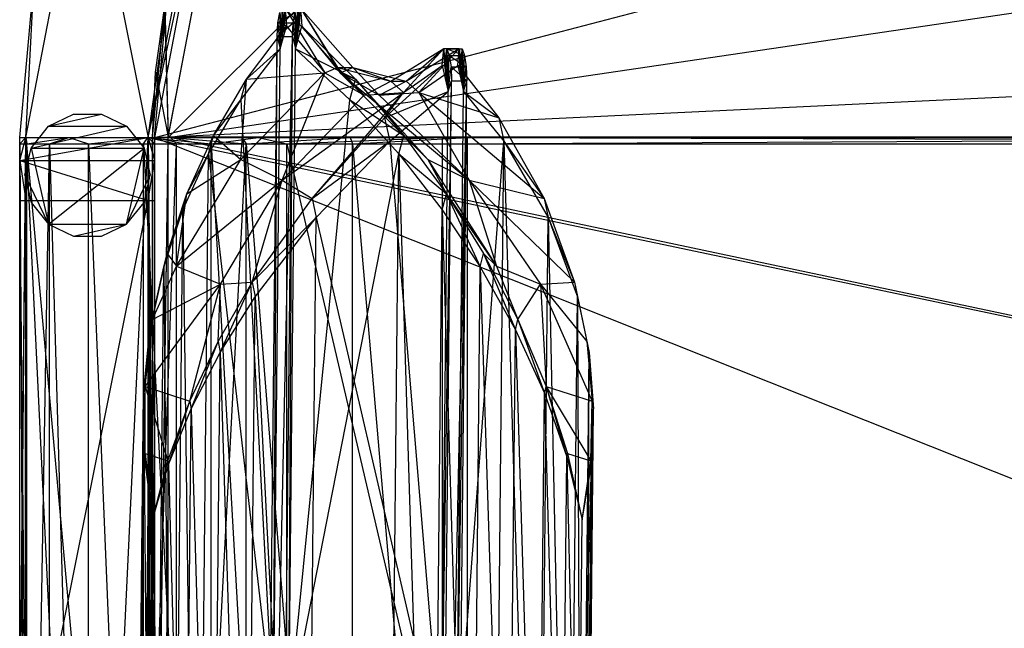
# Model space of a CAD drawing. Header units: inches. Extents: x -36.3 to 36.3, y -10.6 to 17.1.
# Tile 2 of 10: x -36.3 to -24, y 0.2 to 7.8. Entities that reach past the tile are written whole.
import ezdxf

# ---------------------------------------------------------------- set-up
doc = ezdxf.new("R2010")
doc.units = ezdxf.units.IN
doc.layers.get('0').update_dxf_attribs({"true_color": 0xc2ced6})

msp = doc.modelspace()

# ---------------------------------------------------------------- linework, layer by layer
at = {"color": 8, "true_color": 0x8c8177}
for p, q in [((-34.642, 6.329), (0.003, 15.384)), ((-34.475, 6.329), (-25.617, 15.187)), ((-34.475, 6.329), (25.564, 15.187)), ((-36.263, 6.329), (-35.514, 10.256)), ((-35.514, 10.256), (-34.728, 6.329)), ((-34.728, 6.329), (-34.087, 9.691)), ((-34.728, 6.329), (-34.013, 9.662)), ((-34.642, 6.329), (-34.007, 9.662)), ((-34.475, 6.339), (-33.849, 9.601)), ((-34.475, 6.339), (33.796, 9.601)), ((-34.475, 6.329), (-33.853, 9.589)), ((-36.342, 6.329), (-36.162, 8.284)), ((-36.263, 6.329), (-36.162, 8.284)), ((-34.728, 6.329), (-34.498, 7.977)), ((-34.672, 6.329), (-34.519, 7.986)), ((-34.672, 6.329), (-34.521, 7.976)), ((-34.649, 6.329), (-34.498, 7.977)), ((-34.634, 7.152), (-34.519, 7.986)), ((-34.521, 7.976), (-34.475, 6.329)), ((-34.519, 7.986), (-34.475, 6.339)), ((-33.05, 7.68), (-33.04, 7.968)), ((-33.04, 7.968), (-33.033, 7.732)), ((-33.033, 7.732), (-33.005, 7.954)), ((-33.012, 7.749), (-33.005, 7.954)), ((-33.005, 7.954), (-32.988, 7.73)), ((-33.005, 7.954), (-32.508, 7.143)), ((-33.005, 7.954), (-32.349, 7.209)), ((-32.861, 7.657), (-32.847, 7.968)), ((-32.847, 7.968), (-32.846, 7.719)), ((-32.847, 7.968), (-32.825, 7.748)), ((-32.825, 7.748), (-32.812, 7.954)), ((-32.812, 7.954), (-32.796, 7.73)), ((-32.812, 7.954), (-32.349, 7.209)), ((-32.812, 7.954), (-32.315, 7.143)), ((-32.812, 7.954), (-32.156, 7.209)), ((-33.097, 7.77), (-33.073, 7.902)), ((-33.097, 7.77), (-32.88, 7.902)), ((-33.073, 7.902), (-33.069, 7.444)), ((-33.073, 7.902), (-33.062, 7.591)), ((-33.073, 7.902), (-33.05, 7.68)), ((-32.904, 7.77), (-32.88, 7.902)), ((-32.88, 7.902), (-32.876, 7.444)), ((-32.88, 7.902), (-32.872, 7.564)), ((-32.88, 7.902), (-32.861, 7.657)), ((-33.492, 7.063), (-32.988, 7.73)), ((-33.107, 7.598), (-33.097, 7.77)), ((-33.107, 7.598), (-32.904, 7.77)), ((-33.097, 7.77), (-33.069, 7.444)), ((-33.097, 7.77), (-32.904, 7.77)), ((-33.069, 7.444), (-33.012, 7.749)), ((-33.069, 7.444), (-32.988, 7.73)), ((-33.062, 7.591), (-33.012, 7.749)), ((-33.062, 7.591), (-33.033, 7.732)), ((-33.062, 7.591), (-33.05, 7.68)), ((-33.05, 7.68), (-33.033, 7.732)), ((-33.033, 7.732), (-33.012, 7.749)), ((-33.012, 7.749), (-32.988, 7.73)), ((-32.988, 7.73), (-32.508, 7.143)), ((-32.914, 7.598), (-32.904, 7.77)), ((-32.904, 7.77), (-32.876, 7.444)), ((-32.876, 7.444), (-32.825, 7.748)), ((-32.876, 7.444), (-32.796, 7.73)), ((-32.872, 7.564), (-32.825, 7.748)), ((-32.872, 7.564), (-32.846, 7.719)), ((-32.861, 7.657), (-32.846, 7.719)), ((-32.846, 7.719), (-32.825, 7.748)), ((-32.825, 7.748), (-32.796, 7.73)), ((-32.796, 7.73), (-32.315, 7.143)), ((-32.796, 7.73), (-32.12, 7.063)), ((-33.278, -9.454), (-33.107, 7.598)), ((-33.278, -9.454), (-32.914, 7.598)), ((-33.153, -0.938), (-33.107, 7.598)), ((-33.107, 7.598), (-33.069, 7.444)), ((-33.107, 7.598), (-32.914, 7.598)), ((-33.085, -9.454), (-32.914, 7.598)), ((-33.069, 7.444), (-33.062, 7.591)), ((-32.96, -0.938), (-32.914, 7.598)), ((-32.914, 7.598), (-32.876, 7.444)), ((-32.876, 7.444), (-32.872, 7.564)), ((-32.872, 7.564), (-32.861, 7.657)), ((-33.563, 6.805), (-33.069, 7.444)), ((-33.492, 7.063), (-33.069, 7.444)), ((-33.153, -0.938), (-33.069, 7.444)), ((-32.96, -0.938), (-32.876, 7.444)), ((-32.876, 7.444), (-32.193, 6.805)), ((-32.876, 7.444), (-32.12, 7.063)), ((-31.677, 7.039), (-31.01, 7.448)), ((-31.518, 6.894), (-31.01, 7.448)), ((-31.484, 7.039), (-31.01, 7.448)), ((-31.484, 7.039), (-30.817, 7.448)), ((-31.325, 6.894), (-30.817, 7.448)), ((-31.03, 7.233), (-31.01, 7.448)), ((-31.01, 7.448), (-31.001, 7.237)), ((-31.01, 7.448), (-30.974, 7.444)), ((-31.01, 7.448), (-30.817, 7.448)), ((-31.01, 7.448), (-30.781, 7.444)), ((-31.001, 7.237), (-30.974, 7.444)), ((-30.981, 7.197), (-30.974, 7.444)), ((-30.974, 7.444), (-30.966, 7.128)), ((-30.974, 7.444), (-30.942, 7.362)), ((-30.974, 7.444), (-30.781, 7.444)), ((-30.974, 7.444), (-30.75, 7.362)), ((-30.837, 7.233), (-30.817, 7.448)), ((-30.817, 7.448), (-30.814, 7.241)), ((-30.817, 7.448), (-30.793, 7.213)), ((-30.817, 7.448), (-30.781, 7.444)), ((-30.793, 7.213), (-30.781, 7.444)), ((-30.781, 7.444), (-30.778, 7.153)), ((-30.781, 7.444), (-30.75, 7.362)), ((-30.966, 7.128), (-30.942, 7.362)), ((-30.958, 7.03), (-30.942, 7.362)), ((-30.956, 6.908), (-30.942, 7.362)), ((-30.942, 7.362), (-30.921, 7.218)), ((-30.942, 7.362), (-30.75, 7.362)), ((-30.942, 7.362), (-30.729, 7.218)), ((-30.778, 7.153), (-30.75, 7.362)), ((-30.767, 7.058), (-30.75, 7.362)), ((-30.763, 6.908), (-30.75, 7.362)), ((-30.75, 7.362), (-30.729, 7.218)), ((-32.508, 7.143), (-32.349, 7.209)), ((-32.349, 7.209), (-32.156, 7.209)), ((-32.349, 7.209), (-32.014, 6.862)), ((-32.349, 7.209), (-31.677, 7.039)), ((-32.315, 7.143), (-32.156, 7.209)), ((-32.156, 7.209), (-31.822, 6.862)), ((-32.156, 7.209), (-31.677, 7.039)), ((-32.156, 7.209), (-31.484, 7.039)), ((-31.756, 6.577), (-31.03, 7.233)), ((-31.518, 6.894), (-31.03, 7.233)), ((-31.325, 6.894), (-30.837, 7.233)), ((-31.03, 7.233), (-31.001, 7.237)), ((-31.03, 7.233), (-30.956, 6.908)), ((-31.001, 7.237), (-30.981, 7.197)), ((-31.001, 7.237), (-30.958, 7.03)), ((-31.001, 7.237), (-30.956, 6.908)), ((-30.981, 7.197), (-30.966, 7.128)), ((-30.981, 7.197), (-30.958, 7.03)), ((-30.956, 6.908), (-30.921, 7.218)), ((-30.921, 7.218), (-30.915, 7.043)), ((-30.921, 7.218), (-30.729, 7.218)), ((-30.921, 7.218), (-30.722, 7.043)), ((-30.837, 7.233), (-30.814, 7.241)), ((-30.837, 7.233), (-30.763, 6.908)), ((-30.837, 7.233), (-30.321, 6.577)), ((-30.814, 7.241), (-30.793, 7.213)), ((-30.814, 7.241), (-30.767, 7.058)), ((-30.814, 7.241), (-30.763, 6.908)), ((-30.793, 7.213), (-30.778, 7.153)), ((-30.793, 7.213), (-30.767, 7.058)), ((-30.763, 6.908), (-30.729, 7.218)), ((-30.729, 7.218), (-30.722, 7.043)), ((-34.672, 6.329), (-34.634, 7.152)), ((-34.634, 7.152), (-34.475, 6.339)), ((-33.908, 6.357), (-33.492, 7.063)), ((-33.564, 6.054), (-32.508, 7.143)), ((-33.564, 6.054), (-33.492, 7.063)), ((-33.563, 6.805), (-33.492, 7.063)), ((-33.492, 7.063), (-32.508, 7.143)), ((-33.043, 5.796), (-32.508, 7.143)), ((-32.508, 7.143), (-32.014, 6.862)), ((-32.315, 7.143), (-32.12, 7.063)), ((-32.315, 7.143), (-31.822, 6.862)), ((-32.315, 7.143), (-31.213, 6.054)), ((-32.315, 7.143), (-30.693, 5.796)), ((-32.193, 6.805), (-32.12, 7.063)), ((-32.12, 7.063), (-31.514, 6.357)), ((-32.12, 7.063), (-31.213, 6.054)), ((-30.966, 7.128), (-30.958, 7.03)), ((-30.778, 7.153), (-30.767, 7.058)), ((-30.767, 7.058), (-30.763, 6.908)), ((-32.014, 6.862), (-31.677, 7.039)), ((-31.822, 6.862), (-31.484, 7.039)), ((-31.677, 7.039), (-31.518, 6.894)), ((-31.677, 7.039), (-31.484, 7.039)), ((-31.484, 7.039), (-31.325, 6.894)), ((-31.086, -10.01), (-30.915, 7.043)), ((-31.086, -10.01), (-30.722, 7.043)), ((-31.04, -1.474), (-30.915, 7.043)), ((-30.958, 7.03), (-30.956, 6.908)), ((-30.956, 6.908), (-30.915, 7.043)), ((-30.915, 7.043), (-30.722, 7.043)), ((-30.894, -10.01), (-30.722, 7.043)), ((-30.847, -1.474), (-30.722, 7.043)), ((-30.763, 6.908), (-30.722, 7.043)), ((-33.043, 5.796), (-31.518, 6.894)), ((-33.043, 5.796), (-32.014, 6.862)), ((-32.667, 5.565), (-31.518, 6.894)), ((-32.014, 6.862), (-31.518, 6.894)), ((-31.822, 6.862), (-31.325, 6.894)), ((-31.822, 6.862), (-30.693, 5.796)), ((-31.756, 6.577), (-30.956, 6.908)), ((-31.756, 6.577), (-31.518, 6.894)), ((-31.689, 6.286), (-30.956, 6.908)), ((-31.325, 6.894), (-30.693, 5.796)), ((-31.325, 6.894), (-30.321, 6.577)), ((-31.325, 6.894), (-29.749, 5.565)), ((-31.04, -1.474), (-30.956, 6.908)), ((-30.847, -1.474), (-30.763, 6.908)), ((-30.763, 6.908), (-30.321, 6.577)), ((-30.763, 6.908), (-30.257, 6.286)), ((-33.969, 6.126), (-33.563, 6.805)), ((-33.908, 6.357), (-33.563, 6.805)), ((-33.563, 6.805), (-33.153, -0.938)), ((-32.96, -0.938), (-32.193, 6.805)), ((-32.193, 6.805), (-31.577, 6.126)), ((-32.193, 6.805), (-31.514, 6.357)), ((-32.667, 5.565), (-31.756, 6.577)), ((-31.756, 6.577), (-31.689, 6.286)), ((-30.321, 6.577), (-30.257, 6.286)), ((-30.321, 6.577), (-29.749, 5.565)), ((-36.342, 6.043), (-36.263, 6.329)), ((-36.342, 6.043), (-34.728, 6.329)), ((-36.342, 6.25), (-36.263, 6.329)), ((-36.342, -10.522), (-36.342, 6.329)), ((-36.342, -2.096), (-36.342, 6.329)), ((-36.342, -2.096), (-36.263, 6.329)), ((-36.342, -1.742), (-36.342, 6.329)), ((-36.342, -1.742), (-36.263, 6.329)), ((-36.342, 6.329), (-36.342, 6.329)), ((-36.342, 6.329), (-36.263, 6.329)), ((-36.281, -10.583), (-36.263, 6.329)), ((-36.263, 6.329), (-36.263, 6.329)), ((-36.263, 6.329), (-36.253, 6.25)), ((-36.263, 6.329), (-35.723, 6.329)), ((-36.263, 6.329), (-34.728, 6.329)), ((-36.263, 6.329), (-34.446, 6.329)), ((-36.263, -9.813), (-36.263, 6.329)), ((-36.263, 6.329), (-35.495, -9.813)), ((-36.263, 6.329), (-34.728, -10.6)), ((-36.263, 6.329), (-34.728, 6.329)), ((-36.253, 6.25), (-35.723, 6.329)), ((-35.969, 6.25), (-35.723, 6.329)), ((-35.723, 6.329), (-35.476, 6.25)), ((-35.723, 6.329), (-34.73, 6.329)), ((-35.723, 6.329), (-34.446, 6.329)), ((-35.723, 6.329), (-33.552, 6.329)), ((-35.495, -9.813), (-34.728, 6.329)), ((-35.476, 6.25), (-34.73, 6.329)), ((-34.785, 6.25), (-34.73, 6.329)), ((-34.73, 6.329), (-33.935, 6.25)), ((-34.73, 6.329), (-33.552, 6.329)), ((-34.73, 6.329), (-33.343, 6.329)), ((-34.73, 6.329), (-32.19, 6.329)), ((-34.73, 6.329), (-30.712, 6.329)), ((-34.728, 6.329), (-34.728, 6.329)), ((-34.728, 6.329), (-34.649, 6.043)), ((-34.728, 6.329), (-34.649, 6.25)), ((-34.728, 6.329), (-34.446, 6.329)), ((-34.728, 6.329), (-34.373, 6.25)), ((-34.728, -10.6), (-34.728, 6.329)), ((-34.728, -9.813), (-34.728, 6.329)), ((-34.728, 6.329), (-34.701, -10.574)), ((-34.728, 6.329), (-34.675, -10.548)), ((-34.728, 6.329), (-34.649, -2.096)), ((-34.728, 6.329), (-34.649, -1.742)), ((-34.728, 6.329), (-34.649, 6.329)), ((-34.672, -8.238), (-34.475, 6.339)), ((-34.672, 6.329), (-34.475, 6.339)), ((-34.672, -8.238), (-34.672, 6.329)), ((-34.672, -8.238), (-34.475, 6.329)), ((-34.672, 6.329), (-34.672, 6.329)), ((-34.672, 6.329), (-34.475, 6.329)), ((-34.649, -10.522), (-34.649, 6.329)), ((-34.649, -2.096), (-34.649, 6.329)), ((-34.649, -1.742), (-34.649, 6.329)), ((-34.649, 6.329), (-34.649, 6.329)), ((-34.642, -8.238), (-34.642, 6.329)), ((-34.642, -7.451), (-34.642, 6.329)), ((-34.642, 6.329), (-34.642, 6.329)), ((-34.642, 6.329), (0.003, -7.451)), ((-34.642, 6.329), (34.649, -8.238)), ((-34.642, 6.329), (34.649, 6.329)), ((-34.475, 6.339), (34.422, 6.344)), ((-34.475, -8.228), (-34.475, 6.339)), ((-34.475, 6.339), (34.423, -8.228)), ((-34.475, -0.955), (-34.475, 6.329)), ((-34.475, 6.329), (34.423, 6.329)), ((-34.446, 6.329), (-34.373, 6.25)), ((-34.446, 6.329), (-33.552, 6.329)), ((-34.446, 6.329), (-33.496, 6.25)), ((-34.24, 5.623), (-33.908, 6.357)), ((-33.969, 6.126), (-33.908, 6.357)), ((-33.935, 6.25), (-33.343, 6.329)), ((-33.908, 6.357), (-33.564, 6.054)), ((-33.552, 6.329), (-33.496, 6.25)), ((-33.552, 6.329), (-32.19, 6.329)), ((-33.496, 6.25), (-32.19, 6.329)), ((-33.343, 6.329), (-32.983, 6.25)), ((-33.343, 6.329), (-31.027, 6.329)), ((-33.343, 6.329), (-30.712, 6.329)), ((-32.983, 6.25), (-31.027, 6.329)), ((-32.19, 6.329), (-32.161, 6.25)), ((-32.19, 6.329), (-30.712, 6.329)), ((-32.161, 6.25), (-30.712, 6.329)), ((-31.577, 6.126), (-31.514, 6.357)), ((-31.514, 6.357), (-31.213, 6.054)), ((-31.514, 6.357), (-30.978, 5.623)), ((-31.027, 6.25), (-31.027, 6.329)), ((-31.027, 6.25), (-15.751, 6.329)), ((-31.027, 6.329), (-30.712, 6.329)), ((-31.027, 6.329), (-15.751, 6.329)), ((-30.712, 6.25), (-30.712, 6.329)), ((-30.712, 6.329), (-15.751, 6.329)), ((-30.712, 6.329), (0, 6.25)), ((-36.342, -10.522), (-36.342, 6.25)), ((-36.342, -5.046), (-36.342, 6.25)), ((-36.342, -0.6), (-36.342, 6.25)), ((-36.342, -0.02), (-36.342, 6.25)), ((-36.342, 5.541), (-36.342, 6.25)), ((-36.342, 6.043), (-36.342, 6.25)), ((-36.342, 6.25), (-36.342, 6.25)), ((-36.342, 6.25), (-36.253, -10.522)), ((-36.342, 6.25), (-36.253, 6.25)), ((-36.253, -10.522), (-36.253, 6.25)), ((-36.253, -10.522), (-35.969, 6.25)), ((-36.253, 6.25), (-35.969, 6.25)), ((-35.969, -10.522), (-35.969, 6.25)), ((-35.969, 6.25), (-35.476, -10.522)), ((-35.969, 6.25), (-35.476, 6.25)), ((-35.476, -10.522), (-35.476, 6.25)), ((-35.476, 6.25), (-34.785, -10.522)), ((-35.476, 6.25), (-34.785, 6.25)), ((-34.785, -10.522), (-34.785, 6.25)), ((-34.785, 6.25), (-33.935, -10.522)), ((-34.785, 6.25), (-33.935, 6.25)), ((-34.649, -1.871), (-34.649, 6.25)), ((-34.649, -1.786), (-34.649, 6.25)), ((-34.649, -1.786), (-34.373, 6.25)), ((-34.649, 2.47), (-34.649, 6.25)), ((-34.649, 5.541), (-34.649, 6.25)), ((-34.649, 6.043), (-34.649, 6.25)), ((-34.649, 6.25), (-34.649, 6.25)), ((-34.649, 6.25), (-34.373, 6.25)), ((-34.373, -10.522), (-34.373, 6.25)), ((-34.373, -10.522), (-33.496, 6.25)), ((-34.373, 6.25), (-33.496, 6.25)), ((-33.935, -10.522), (-33.935, 6.25)), ((-33.935, 6.25), (-32.983, -10.522)), ((-33.935, 6.25), (-32.983, 6.25)), ((-33.496, -10.522), (-33.496, 6.25)), ((-33.496, 6.25), (-32.161, -10.522)), ((-33.496, 6.25), (-32.161, 6.25)), ((-32.983, -10.522), (-32.983, 6.25)), ((-32.983, 6.25), (-31.027, -2.136)), ((-32.983, 6.25), (-31.027, 6.25)), ((-32.667, 5.565), (-31.689, 6.286)), ((-32.615, 5.325), (-31.689, 6.286)), ((-32.161, -10.522), (-32.161, 6.25)), ((-32.161, 6.25), (-30.712, -10.522)), ((-32.161, 6.25), (-30.712, 6.25)), ((-31.689, 6.286), (-31.04, -1.474)), ((-31.027, -2.136), (-31.027, 6.25)), ((-31.027, 6.25), (31.027, 6.25)), ((-30.847, -1.474), (-30.257, 6.286)), ((-30.712, -10.522), (-30.712, 6.25)), ((-30.712, 6.25), (0, 6.25)), ((-30.413, -9.179), (-30.257, 6.286)), ((-30.257, 6.286), (-29.833, -8.13)), ((-30.257, 6.286), (-29.749, 5.565)), ((-30.257, 6.286), (-29.698, 5.325)), ((-34.292, 5.423), (-33.969, 6.126)), ((-34.24, 5.623), (-33.969, 6.126)), ((-34.112, -8.11), (-33.969, 6.126)), ((-33.969, 6.126), (-33.153, -0.938)), ((-32.96, -0.938), (-31.577, 6.126)), ((-31.72, -8.11), (-31.577, 6.126)), ((-31.577, 6.126), (-31.16, -7.467)), ((-31.577, 6.126), (-31.03, 5.423)), ((-31.577, 6.126), (-30.978, 5.623)), ((-36.342, 5.541), (-36.342, 6.043)), ((-36.342, 6.043), (-36.263, 5.541)), ((-36.342, 6.043), (-34.728, 5.541)), ((-36.342, 6.043), (-34.649, 6.043)), ((-34.728, 5.541), (-34.649, 6.043)), ((-34.649, 5.541), (-34.649, 6.043)), ((-34.371, 4.716), (-33.564, 6.054)), ((-34.24, 5.623), (-33.564, 6.054)), ((-33.564, 6.054), (-33.043, 5.796)), ((-31.213, 6.054), (-30.978, 5.623)), ((-31.213, 6.054), (-30.693, 5.796)), ((-31.213, 6.054), (-30.35, 4.716)), ((-34.371, 4.716), (-33.043, 5.796)), ((-33.817, 4.486), (-33.043, 5.796)), ((-33.42, 4.511), (-33.043, 5.796)), ((-33.043, 5.796), (-32.667, 5.565)), ((-30.693, 5.796), (-30.35, 4.716)), ((-30.693, 5.796), (-29.797, 4.486)), ((-30.693, 5.796), (-29.749, 5.565)), ((-30.693, 5.796), (-29.369, 4.511)), ((-34.49, 4.873), (-34.24, 5.623)), ((-34.371, 4.716), (-34.24, 5.623)), ((-34.292, 5.423), (-34.24, 5.623)), ((-31.03, 5.423), (-30.978, 5.623)), ((-30.978, 5.623), (-30.553, 4.707)), ((-30.978, 5.623), (-30.511, 4.873)), ((-30.978, 5.623), (-30.35, 4.716)), ((-36.342, -0.6), (-36.342, 5.541)), ((-36.342, 5.541), (-36.263, -2.136)), ((-36.342, 5.541), (-36.263, 5.541)), ((-36.263, -2.136), (-36.263, 5.541)), ((-36.263, -2.136), (-34.728, 5.541)), ((-36.263, 5.541), (-34.728, 5.541)), ((-34.728, -2.136), (-34.728, 5.541)), ((-34.728, 5.541), (-34.649, 2.47)), ((-34.728, 5.541), (-34.649, 5.541)), ((-34.649, 2.47), (-34.649, 5.541)), ((-33.42, 4.511), (-32.667, 5.565)), ((-32.667, 5.565), (-32.615, 5.325)), ((-29.749, 5.565), (-29.698, 5.325)), ((-29.749, 5.565), (-29.369, 4.511)), ((-34.532, 4.707), (-34.292, 5.423)), ((-34.49, 4.873), (-34.292, 5.423)), ((-34.421, -7.467), (-34.292, 5.423)), ((-34.292, 5.423), (-34.112, -8.11)), ((-33.42, 4.511), (-32.615, 5.325)), ((-33.382, 4.329), (-32.615, 5.325)), ((-32.75, -8.13), (-32.615, 5.325)), ((-32.615, 5.325), (-31.04, -1.474)), ((-31.16, -7.467), (-31.03, 5.423)), ((-31.03, 5.423), (-30.669, -6.814)), ((-31.03, 5.423), (-30.553, 4.707)), ((-29.833, -8.13), (-29.698, 5.325)), ((-29.698, 5.325), (-29.446, -7.038)), ((-29.698, 5.325), (-29.369, 4.511)), ((-29.698, 5.325), (-29.332, 4.329)), ((-34.705, 3.916), (-34.49, 4.873)), ((-34.674, 4.044), (-34.49, 4.873)), ((-34.532, 4.707), (-34.49, 4.873)), ((-34.49, 4.873), (-34.371, 4.716)), ((-30.553, 4.707), (-30.511, 4.873)), ((-30.511, 4.873), (-30.35, 4.716)), ((-30.511, 4.873), (-30.11, 3.916)), ((-30.511, 4.873), (-30.079, 4.044)), ((-34.705, 3.916), (-34.532, 4.707)), ((-34.674, 4.044), (-34.371, 4.716)), ((-34.648, -6.814), (-34.532, 4.707)), ((-34.532, 4.707), (-34.421, -7.467)), ((-34.371, 4.716), (-33.817, 4.486)), ((-30.669, -6.814), (-30.553, 4.707)), ((-30.553, 4.707), (-30.211, -6.096)), ((-30.553, 4.707), (-30.11, 3.916)), ((-30.35, 4.716), (-30.079, 4.044)), ((-30.35, 4.716), (-29.797, 4.486)), ((-34.766, 3.204), (-33.817, 4.486)), ((-34.674, 4.044), (-33.817, 4.486)), ((-34.204, 3.017), (-33.817, 4.486)), ((-33.849, 3.767), (-33.42, 4.511)), ((-33.849, 3.767), (-33.817, 4.486)), ((-33.821, 3.628), (-33.42, 4.511)), ((-33.817, 4.486), (-33.42, 4.511)), ((-33.42, 4.511), (-33.382, 4.329)), ((-30.079, 4.044), (-29.797, 4.486)), ((-29.797, 4.486), (-29.369, 4.511)), ((-29.797, 4.486), (-29.726, 3.204)), ((-29.797, 4.486), (-29.214, 3.767)), ((-29.797, 4.486), (-29.146, 3.017)), ((-29.369, 4.511), (-29.332, 4.329)), ((-29.369, 4.511), (-29.214, 3.767)), ((-29.369, 4.511), (-29.186, 3.628)), ((-33.821, 3.628), (-33.382, 4.329)), ((-33.496, -7.038), (-33.382, 4.329)), ((-33.382, 4.329), (-32.75, -8.13)), ((-29.446, -7.038), (-29.332, 4.329)), ((-29.332, 4.329), (-29.286, -6.266)), ((-29.332, 4.329), (-29.186, 3.628)), ((-34.787, 3.117), (-34.674, 4.044)), ((-34.766, 3.204), (-34.674, 4.044)), ((-34.705, 3.916), (-34.674, 4.044)), ((-30.11, 3.916), (-30.079, 4.044)), ((-30.079, 4.044), (-29.747, 3.117)), ((-30.079, 4.044), (-29.726, 3.204)), ((-34.806, -6.096), (-34.705, 3.916)), ((-34.787, 3.117), (-34.705, 3.916)), ((-34.705, 3.916), (-34.648, -6.814)), ((-30.211, -6.096), (-30.11, 3.916)), ((-30.11, 3.916), (-29.832, -5.372)), ((-30.11, 3.916), (-29.747, 3.117)), ((-34.204, 3.017), (-33.849, 3.767)), ((-34.186, 2.923), (-33.849, 3.767)), ((-33.849, 3.767), (-33.821, 3.628)), ((-29.214, 3.767), (-29.186, 3.628)), ((-29.214, 3.767), (-29.146, 3.017)), ((-29.214, 3.767), (-29.128, 2.923)), ((-34.186, 2.923), (-33.821, 3.628)), ((-33.921, -6.266), (-33.821, 3.628)), ((-33.821, 3.628), (-33.496, -7.038)), ((-29.286, -6.266), (-29.186, 3.628)), ((-29.212, -5.488), (-29.186, 3.628)), ((-29.186, 3.628), (-29.128, 2.923)), ((-34.872, -5.372), (-34.787, 3.117)), ((-34.846, -4.651), (-34.787, 3.117)), ((-34.806, -6.096), (-34.787, 3.117)), ((-34.787, 3.117), (-34.766, 3.204)), ((-34.787, 3.117), (-34.776, 2.318)), ((-34.776, 2.318), (-34.766, 3.204)), ((-34.766, 2.362), (-34.766, 3.204)), ((-34.766, 3.204), (-34.48, 2.268)), ((-34.766, 3.204), (-34.204, 3.017)), ((-29.832, -5.372), (-29.747, 3.117)), ((-29.747, 3.117), (-29.726, 3.204)), ((-29.747, 3.117), (-29.536, -4.651)), ((-29.747, 3.117), (-29.466, 2.318)), ((-29.726, 3.204), (-29.466, 2.318)), ((-29.726, 3.204), (-29.456, 2.362)), ((-29.726, 3.204), (-29.165, 2.268)), ((-29.726, 3.204), (-29.146, 3.017)), ((-34.48, 2.268), (-34.204, 3.017)), ((-34.471, 2.221), (-34.204, 3.017)), ((-34.204, 3.017), (-34.186, 2.923)), ((-29.165, 2.268), (-29.146, 3.017)), ((-29.156, 2.221), (-29.146, 3.017)), ((-29.146, 3.017), (-29.128, 2.923)), ((-34.471, 2.221), (-34.186, 2.923)), ((-34.27, -5.488), (-34.186, 2.923)), ((-34.186, 2.923), (-33.921, -6.266)), ((-29.226, -4.71), (-29.128, 2.923)), ((-29.212, -5.488), (-29.128, 2.923)), ((-29.156, 2.221), (-29.128, 2.923)), ((-34.776, 2.318), (-34.766, 2.362)), ((-34.766, 2.362), (-34.673, 1.527)), ((-34.766, 2.362), (-34.48, 2.268)), ((-34.728, -2.136), (-34.649, 2.47)), ((-34.649, -2.904), (-34.649, 2.47)), ((-34.649, -1.871), (-34.649, 2.47)), ((-29.466, 2.318), (-29.456, 2.362)), ((-29.456, 2.362), (-29.272, 1.527)), ((-29.456, 2.362), (-29.165, 2.268)), ((-34.846, -4.651), (-34.776, 2.318)), ((-34.776, 2.318), (-34.728, -3.939)), ((-34.776, 2.318), (-34.673, 1.527)), ((-34.673, 1.527), (-34.48, 2.268)), ((-34.48, 2.268), (-34.471, 2.221)), ((-29.536, -4.651), (-29.466, 2.318)), ((-29.466, 2.318), (-29.327, -3.939)), ((-29.466, 2.318), (-29.272, 1.527)), ((-29.272, 1.527), (-29.165, 2.268)), ((-29.165, 2.268), (-29.156, 2.221)), ((-34.673, 1.527), (-34.471, 2.221)), ((-34.54, -4.71), (-34.471, 2.221)), ((-34.471, 2.221), (-34.27, -5.488)), ((-29.327, -3.939), (-29.156, 2.221)), ((-29.272, 1.527), (-29.156, 2.221)), ((-29.226, -4.71), (-29.156, 2.221)), ((-34.728, -3.939), (-34.673, 1.527)), ((-34.673, 1.527), (-34.54, -4.71)), ((-29.327, -3.939), (-29.272, 1.527))]:
    msp.add_line(p, q, dxfattribs=at)
at = {"color": 47, "true_color": 0x83714f}
for p, q in [((-35.98, 6.472), (-35.664, 6.624)), ((-35.98, 6.472), (-35.313, 6.624)), ((-35.664, 6.624), (-35.664, 6.624)), ((-35.664, 6.624), (-35.313, 6.624)), ((-35.313, 6.624), (-35.313, 6.624)), ((-35.313, 6.624), (-34.998, 6.472)), ((-36.198, 6.198), (-35.98, 6.472)), ((-36.198, 6.198), (-34.998, 6.472)), ((-35.98, 6.472), (-35.98, 6.472)), ((-35.98, 6.472), (-34.998, 6.472)), ((-34.998, 6.472), (-34.998, 6.472)), ((-34.998, 6.472), (-34.779, 6.198)), ((-36.276, 5.856), (-36.198, 6.198)), ((-36.198, 6.198), (-36.198, 6.198)), ((-36.198, 6.198), (-35.98, 5.241)), ((-36.198, 6.198), (-34.779, 6.198)), ((-35.98, 5.241), (-34.779, 6.198)), ((-34.998, 5.241), (-34.779, 6.198)), ((-34.779, 6.198), (-34.779, 6.198)), ((-34.779, 6.198), (-34.701, 5.856)), ((-36.276, 5.856), (-36.276, 5.856)), ((-36.276, 5.856), (-36.198, 5.515)), ((-36.276, 5.856), (-35.98, 5.241)), ((-34.998, 5.241), (-34.701, 5.856)), ((-34.779, 5.515), (-34.701, 5.856)), ((-34.701, 5.856), (-34.701, 5.856)), ((-36.198, 5.515), (-36.198, 5.515)), ((-36.198, 5.515), (-35.98, 5.241)), ((-34.998, 5.241), (-34.779, 5.515)), ((-34.779, 5.515), (-34.779, 5.515)), ((-35.98, 5.241), (-35.98, 5.241)), ((-35.98, 5.241), (-35.664, 5.089)), ((-35.98, 5.241), (-34.998, 5.241)), ((-35.664, 5.089), (-34.998, 5.241)), ((-35.313, 5.089), (-34.998, 5.241)), ((-34.998, 5.241), (-34.998, 5.241)), ((-35.664, 5.089), (-35.664, 5.089)), ((-35.664, 5.089), (-35.313, 5.089)), ((-35.313, 5.089), (-35.313, 5.089))]:
    msp.add_line(p, q, dxfattribs=at)

doc.saveas('drawing.dxf')
